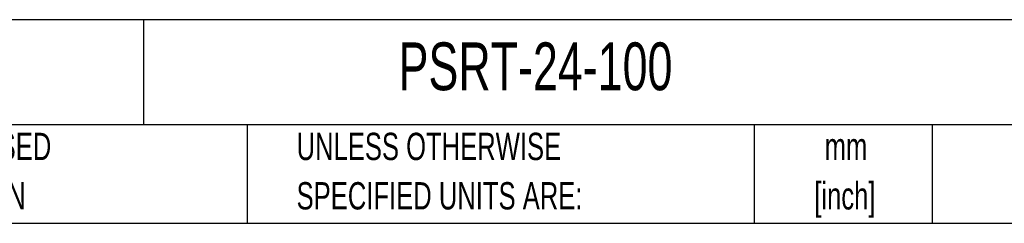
# Model space of a CAD drawing. Header units: millimetres. Extents: x 13 to 546, y 13 to 419.
# Tile 6 of 14: x 292 to 445, y 13 to 44. Entities that reach past the tile are written whole.
import ezdxf

# ---------------------------------------------------------------- set-up
doc = ezdxf.new("R2010")
doc.units = ezdxf.units.MM
doc.header["$LTSCALE"] = 2
doc.layers.add('TEXT', color=140, linetype='Continuous', lineweight=25)
doc.styles.add('SLDTEXTSTYLE0', font='TXT', dxfattribs={"width": 0.7})

# ---------------------------------------------------------------- blocks, each defined once
blk = doc.blocks.new('SW_NOTE_0_1')
at = {"layer": 'TEXT', "color": 0, "char_height": 4.233, "attachment_point": 2, "style": 'SLDTEXTSTYLE0'}
for s, insert in [('mm', (5.69, 5.46)), ('[inch]', (5.52, -2.19))]:
    blk.add_mtext(s, dxfattribs=dict(at, insert=insert))
blk = doc.blocks.new('SW_NOTE_0_2')
at = {"layer": 'TEXT', "color": 0, "char_height": 4.2333, "attachment_point": 1, "style": 'SLDTEXTSTYLE0'}
for s, insert in [('UNLESS OTHERWISE', (0, 5.46)), ('SPECIFIED UNITS ARE:', (0, -2.19))]:
    blk.add_mtext(s, dxfattribs=dict(at, insert=insert))
blk = doc.blocks.new('SW_NOTE_0_6')
at = {"layer": 'TEXT', "color": 0, "char_height": 4.2333, "attachment_point": 1, "style": 'SLDTEXTSTYLE0'}
for s, insert in [('METRIC UNITS USED', (0, 5.46)), ('FOR PART DESIGN', (0, -2.19))]:
    blk.add_mtext(s, dxfattribs=dict(at, insert=insert))

msp = doc.modelspace()

# ---------------------------------------------------------------- linework, layer by layer
at = {"layer": 'TEXT'}
for p, q in [((546.1, 44.252), (12.7, 44.252)), ((311.518, 44.252), (311.518, 27.94)), ((546.1, 27.94), (12.7, 27.94)), ((327.56, 27.94), (327.56, 12.7)), ((406.049, 27.94), (406.049, 12.7)), ((433.624, 27.94), (433.624, 12.7)), ((12.7, 12.7), (546.1, 12.7))]:
    msp.add_line(p, q, dxfattribs=at)

# ---------------------------------------------------------------- block references
for name, p in [('SW_NOTE_0_6', (256.957, 21.271)), ('SW_NOTE_0_2', (335.216, 21.271)), ('SW_NOTE_0_1', (414.572, 21.266))]:
    msp.add_blockref(name, p, dxfattribs=at)

# ---------------------------------------------------------------- texts
at = {"layer": 'TEXT', "insert": (351.004, 40.729), "char_height": 7.40833, "attachment_point": 1, "style": 'SLDTEXTSTYLE0'}
msp.add_mtext('PSRT-24-100', dxfattribs=at)

doc.saveas('drawing.dxf')
